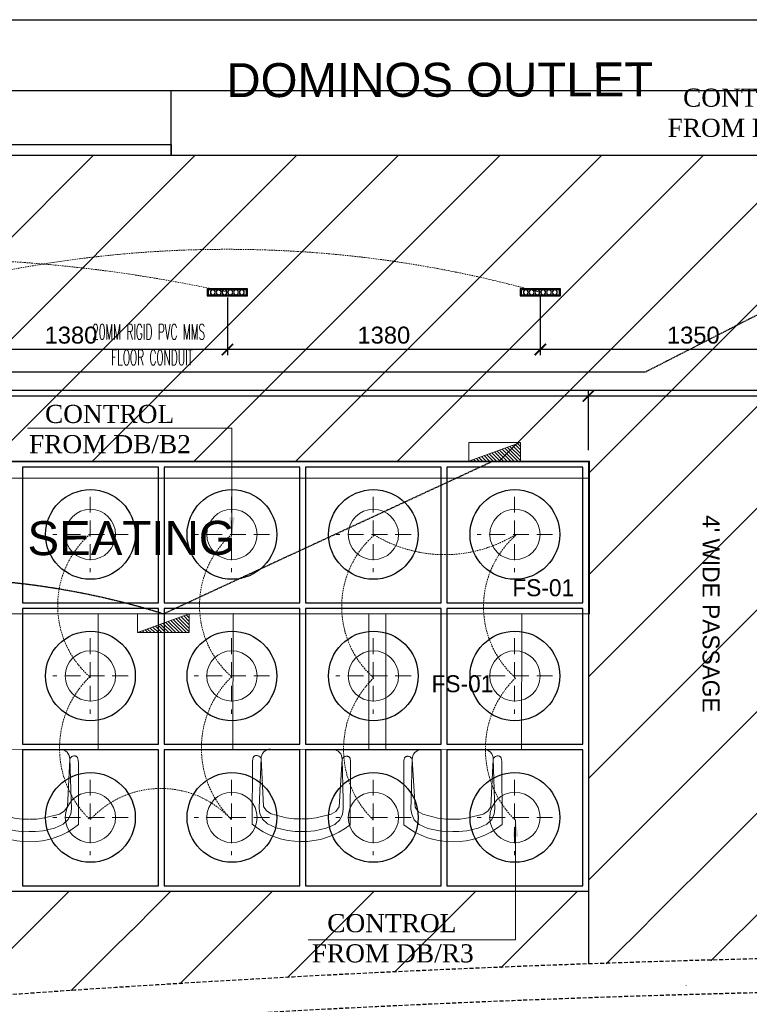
# Model space of a CAD drawing. Header units: millimetres. Extents: x 0 to 2243864, y 0 to 1237228.
# Tile 12 of 30: x 1051839 to 1055062, y 1109250 to 1113600. Entities that reach past the tile are written whole.
import ezdxf

# ---------------------------------------------------------------- set-up
doc = ezdxf.new("R2010")
doc.units = ezdxf.units.MM
doc.header["$LTSCALE"] = 7
for name, pattern in [('( Hidden )', [0.375, 0.25, -0.125]), ('DASHED', [0.75, 0.5, -0.25]), ('DASHED2', [0.375, 0.25, -0.125]), ('Hidden', [6, 4, -2])]:
    doc.linetypes.add(name, pattern=pattern)
for name, color, linetype, lineweight in [('CAT-6 CABLE', 200, 'CCTV', 25), ('Falsceiling', 4, 'Continuous', 13), ('FLOOR CONDUIT', 1, 'DASHED', 30), ('PD_025_TEXT', 61, 'Continuous', 25), ('PD_ELEVATION_03', 80, 'Continuous', 18), ('PD_ELEVATION_05', 50, 'Continuous', 30), ('PD_FIXTURE', 21, 'Continuous', 25), ('PD_FURNITURE_LOOSE', 20, 'Continuous', 15), ('PD_I_LIGHTING', 23, 'Continuous', 15), ('PP-Electrical_Switchboard', 255, 'Continuous', 0), ('PP-ONE WAY RAW', 96, 'Continuous', 0), ('TEXT-PP', 7, 'Continuous', 0)]:
    doc.layers.add(name, color=color, linetype=linetype, lineweight=lineweight)
doc.layers.add('PD_BASE', color=8, linetype='Continuous')
doc.layers.add('PD_DIMENSION', color=201, linetype='Continuous')
doc.styles.add('elec', font='times.ttf')
doc.styles.add('PL-TEXT', font='romans.shx', dxfattribs={"width": 0.5, "height": 10})
doc.styles.get("Standard").update_dxf_attribs({"font": 'arial.ttf'})
doc.linetypes.add('CCTV', pattern='A,1.935533,["CCTV",elec,S=0.2,R=0,X=0,Y=-0.034003],0.006881,-0.395564', length=2.337978)
doc.dimstyles.new('100', dxfattribs={"dimtxt": 200, "dimasz": 75, "dimexe": 35, "dimexo": 25, "dimgap": 0.5, "dimtad": 1, "dimdec": 0, "dimrnd": 5, "dimzin": 0, "dimdsep": 46, "dimtxsty": 'Standard', "dimblk": 'OBLIQUE', "dimcen": 5, "dimdle": 35, "dimclre": 1, "dimadec": 0, "dimazin": 0, "dimtfac": 1, "dimtdec": 0, "dimtmove": 1, "dimatfit": 3, "dimfxl": 1, "dimtolj": 1, "dimtzin": 0, "dimlwd": -1, "dimlwe": -1, "dimarcsym": 0})
doc.dimstyles.new('MM', dxfattribs={"dimtxt": 75, "dimasz": 50, "dimexe": 25, "dimexo": 50, "dimgap": 25, "dimtad": 1, "dimdec": 0, "dimrnd": 5, "dimtxsty": 'Standard', "dimblk": 'ARCHTICK', "dimcen": 2.5, "dimadec": 0, "dimazin": 0, "dimtfac": 1, "dimtdec": 0, "dimtmove": 0, "dimatfit": 3, "dimfxl": 1, "dimarcsym": 0})

# ---------------------------------------------------------------- blocks, each defined once
blk = doc.blocks.new('_ARCHTICK')
at = {"color": 0, "linetype": 'ByBlock', "const_width": 0.15}
blk.add_lwpolyline([(-0.5, -0.5), (0.5, 0.5)], dxfattribs=at)
blk = doc.blocks.new('*D175')
at = {"layer": 'Defpoints', "color": 0, "transparency": 16777216}
for p in [(1054351.7, 1111938.2), (1046811, 1111791.2), (1054351.7, 1111648.9)]:
    blk.add_point(p, dxfattribs=at)
at = {"layer": 'PD_DIMENSION', "color": 0, "lineweight": -2, "ltscale": 45, "transparency": 16777216}
for p, q in [((1046811, 1111841.2), (1046811, 1111963.2)), ((1054351.7, 1111698.9), (1054351.7, 1111963.2)), ((1046811, 1111938.2), (1054351.7, 1111938.2))]:
    blk.add_line(p, q, dxfattribs=at)
at = {"layer": 'PD_DIMENSION', "color": 0, "lineweight": -2, "transparency": 16777216, "xscale": 50, "yscale": 50, "zscale": 50, "rotation": 180}
blk.add_blockref('_ARCHTICK', (1046811, 1111938.2), dxfattribs=at)
at = {"layer": 'PD_DIMENSION', "color": 0, "lineweight": -2, "transparency": 16777216, "xscale": 50, "yscale": 50, "zscale": 50}
blk.add_blockref('_ARCHTICK', (1054351.7, 1111938.2), dxfattribs=at)
at = {"layer": 'PD_DIMENSION', "color": 0, "transparency": 16777216, "insert": (1050581.4, 1112001.5), "char_height": 75, "attachment_point": 5}
blk.add_mtext('7540', dxfattribs=at)
blk = doc.blocks.new('LIOGHT33')
at = {"layer": 'PD_FIXTURE'}
for points in [[(0, 1.25), (7, 1.25), (7, 0), (0, 0)], [(0.2, 1.05), (6.8, 1.05), (6.8, 0.2), (0.2, 0.2)]]:
    blk.add_lwpolyline(points, close=True, dxfattribs=at)
for centre in [(1, 0.62), (2, 0.62), (3, 0.62), (4, 0.62), (5, 0.62), (6, 0.62)]:
    blk.add_circle(centre, 0.425, dxfattribs=at)
blk = doc.blocks.new('*D188')
at = {"layer": 'Defpoints', "color": 0, "transparency": 16777216}
for p in [(1051374.6, 1112433.5), (1052756.7, 1112423.5), (1051374.6, 1112142.8)]:
    blk.add_point(p, dxfattribs=at)
at = {"layer": 'PD_DIMENSION', "color": 0, "lineweight": -2, "ltscale": 45, "transparency": 16777216}
for p, q in [((1051374.6, 1112383.5), (1051374.6, 1112117.8)), ((1052756.7, 1112373.5), (1052756.7, 1112117.8)), ((1052756.7, 1112142.8), (1051374.6, 1112142.8))]:
    blk.add_line(p, q, dxfattribs=at)
at = {"layer": 'PD_DIMENSION', "color": 0, "lineweight": -2, "transparency": 16777216, "xscale": 50, "yscale": 50, "zscale": 50, "rotation": 180}
blk.add_blockref('_ARCHTICK', (1051374.6, 1112142.8), dxfattribs=at)
at = {"layer": 'PD_DIMENSION', "color": 0, "lineweight": -2, "transparency": 16777216, "xscale": 50, "yscale": 50, "zscale": 50}
blk.add_blockref('_ARCHTICK', (1052756.7, 1112142.8), dxfattribs=at)
at = {"layer": 'PD_DIMENSION', "color": 0, "transparency": 16777216, "insert": (1052065.7, 1112206.1), "char_height": 75, "attachment_point": 5}
blk.add_mtext('1380', dxfattribs=at)
blk = doc.blocks.new('*D189')
at = {"layer": 'Defpoints', "color": 0, "transparency": 16777216}
for p in [(1054138.9, 1112436), (1052756.7, 1112423.5), (1052756.7, 1112142.8)]:
    blk.add_point(p, dxfattribs=at)
at = {"layer": 'PD_DIMENSION', "color": 0, "lineweight": -2, "ltscale": 45, "transparency": 16777216}
for p, q in [((1054138.9, 1112386), (1054138.9, 1112117.8)), ((1052756.7, 1112373.5), (1052756.7, 1112117.8)), ((1054138.9, 1112142.8), (1052756.7, 1112142.8))]:
    blk.add_line(p, q, dxfattribs=at)
at = {"layer": 'PD_DIMENSION', "color": 0, "lineweight": -2, "transparency": 16777216, "xscale": 50, "yscale": 50, "zscale": 50, "rotation": 180}
blk.add_blockref('_ARCHTICK', (1052756.7, 1112142.8), dxfattribs=at)
at = {"layer": 'PD_DIMENSION', "color": 0, "lineweight": -2, "transparency": 16777216, "xscale": 50, "yscale": 50, "zscale": 50}
blk.add_blockref('_ARCHTICK', (1054138.9, 1112142.8), dxfattribs=at)
at = {"layer": 'PD_DIMENSION', "color": 0, "transparency": 16777216, "insert": (1053447.8, 1112206.1), "char_height": 75, "attachment_point": 5}
blk.add_mtext('1380', dxfattribs=at)
blk = doc.blocks.new('*D194')
at = {"layer": 'Defpoints', "color": 0, "transparency": 16777216}
for p in [(1056309, 1111938.2), (1056309, 1111770.8), (1054351.7, 1111648.9)]:
    blk.add_point(p, dxfattribs=at)
at = {"layer": 'PD_DIMENSION', "color": 0, "lineweight": -2, "ltscale": 45, "transparency": 16777216}
for p, q in [((1054351.7, 1111698.9), (1054351.7, 1111963.2)), ((1056309, 1111820.8), (1056309, 1111963.2)), ((1054351.7, 1111938.2), (1056309, 1111938.2))]:
    blk.add_line(p, q, dxfattribs=at)
at = {"layer": 'PD_DIMENSION', "color": 0, "lineweight": -2, "transparency": 16777216, "xscale": 50, "yscale": 50, "zscale": 50, "rotation": 180}
blk.add_blockref('_ARCHTICK', (1054351.7, 1111938.2), dxfattribs=at)
at = {"layer": 'PD_DIMENSION', "color": 0, "lineweight": -2, "transparency": 16777216, "xscale": 50, "yscale": 50, "zscale": 50}
blk.add_blockref('_ARCHTICK', (1056309, 1111938.2), dxfattribs=at)
at = {"layer": 'PD_DIMENSION', "color": 0, "transparency": 16777216, "insert": (1055330.4, 1112001.5), "char_height": 75, "attachment_point": 5}
blk.add_mtext('1955', dxfattribs=at)
blk = doc.blocks.new('*D198')
at = {"layer": 'Defpoints', "color": 0, "transparency": 16777216}
for p in [(1054138.9, 1112423.5), (1055491, 1112395.7), (1054138.9, 1112142.8)]:
    blk.add_point(p, dxfattribs=at)
at = {"layer": 'PD_DIMENSION', "color": 0, "lineweight": -2, "ltscale": 45, "transparency": 16777216}
for p, q in [((1054138.9, 1112373.5), (1054138.9, 1112117.8)), ((1055491, 1112345.7), (1055491, 1112117.8)), ((1055491, 1112142.8), (1054138.9, 1112142.8))]:
    blk.add_line(p, q, dxfattribs=at)
at = {"layer": 'PD_DIMENSION', "color": 0, "lineweight": -2, "transparency": 16777216, "xscale": 50, "yscale": 50, "zscale": 50, "rotation": 180}
blk.add_blockref('_ARCHTICK', (1054138.9, 1112142.8), dxfattribs=at)
at = {"layer": 'PD_DIMENSION', "color": 0, "lineweight": -2, "transparency": 16777216, "xscale": 50, "yscale": 50, "zscale": 50}
blk.add_blockref('_ARCHTICK', (1055491, 1112142.8), dxfattribs=at)
at = {"layer": 'PD_DIMENSION', "color": 0, "transparency": 16777216, "insert": (1054814.9, 1112206.1), "char_height": 75, "attachment_point": 5}
blk.add_mtext('1350', dxfattribs=at)
blk = doc.blocks.new('_Oblique')
at = {"color": 0, "linetype": 'ByBlock', "lineweight": -2}
blk.add_line((-0.5, -0.5), (0.5, 0.5), dxfattribs=at)
blk = doc.blocks.new('SEATING PLAN LAYOUT')
at = {"layer": 'PD_BASE', "color": 251}
for points in [[(1041961.2, 1217847), (1049754.1, 1217847), (1049854.8, 1217519.5), (1050051.7, 1218144.4), (1050219.1, 1217847), (1057670.8, 1217847)], [(1056304.8, 1217847), (1056304.8, 1217558.7), (1052504.8, 1217558.7), (1052504.8, 1217847)]]:
    blk.add_lwpolyline(points, dxfattribs=at)
blk.add_lwpolyline([(1051604.8, 1217607.7), (1052504.8, 1217607.7), (1052504.8, 1217558.7), (1051604.8, 1217558.7)], close=True, dxfattribs=at)
blk.add_lwpolyline([(1051604.8, 1217607.7), (1052504.8, 1217607.7), (1052504.8, 1217558.7), (1051604.8, 1217558.7)], close=True, dxfattribs=at)
at = {"layer": 'PD_BASE', "color": 251, "linetype": '( Hidden )', "ltscale": 10, "elevation": 0}
for points in [[(1042302.2, 1212516.9, -0.002641), (1043029.7, 1212666.4), (1043619.8, 1212781.8, -0.013583), (1047388.7, 1213396.5), (1047984.9, 1213474.6, -0.027537), (1055703, 1214022.8), (1056304.8, 1214022.8)], [(1048004.1, 1213325.8, -0.027531), (1055704.1, 1213872.8)]]:
    blk.add_lwpolyline(points, format="xyb", dxfattribs=at)
blk = doc.blocks.new('A$C57124B3B')
at = {"color": 251}
for p, q in [((45.6, 504.4), (45.6, 108.7)), ((664.8, 108.7), (664.8, 505.8))]:
    blk.add_line(p, q, dxfattribs=at)
blk.add_lwpolyline([(353.4, 143.9), (309.5, 143.9), (260.3, 150.9), (165.5, 175.5), (135.6, 193), (116.3, 221.1), (100.2, 522.3, -0.429937), (157.5, 582.7), (552.9, 582.7, -0.429937), (610.2, 522.3), (594.1, 221.1), (574.7, 193), (544.9, 175.5), (450, 150.9), (400.9, 143.9), (356.9, 143.9)], format="xyb", dxfattribs=at)
for points in [[(100.1, 525.3), (95.1, 530.4), (90.5, 534.4), (86, 537.4), (81.9, 539.5), (78.1, 540.8), (74.6, 541.6), (71.3, 541.8), (68.3, 541.7), (65.6, 541.4), (63.1, 540.9), (60.9, 540.1), (58.9, 539.2), (57, 538), (55.4, 536.7), (53.9, 535.2), (52.5, 533.5), (51.2, 531.6), (50.1, 529.3), (49, 526.2), (47.9, 521.9), (47, 516.3), (46.1, 509.1), (45.8, 505.8)], [(100.1, 525.3), (91.7, 265), (90, 207.1), (95.2, 175.5), (111, 140.4), (142.7, 110.5), (197.1, 85.9), (269.1, 70.1), (318.3, 64.9), (356.9, 64.9)], [(610.4, 525.3), (618.8, 265), (620.6, 207.1), (615.3, 175.5), (599.5, 140.4), (567.9, 110.5), (513.4, 85.9), (441.4, 70.1), (392.2, 64.9), (353.6, 64.9)], [(610.4, 525.3), (615.4, 530.4), (620.1, 534.4), (624.5, 537.4), (628.6, 539.5), (632.4, 540.8), (636, 541.6), (639.2, 541.8), (642.2, 541.7), (644.9, 541.4), (647.4, 540.9), (649.6, 540.1), (651.7, 539.2), (653.5, 538), (655.1, 536.7), (656.6, 535.2), (658, 533.5), (659.3, 531.6), (660.5, 529.3), (661.5, 526.2), (662.6, 521.9), (663.5, 516.3), (664.4, 509.1), (664.8, 505.8)]]:
    blk.add_lwpolyline(points, dxfattribs=at)
blk.add_arc((355.2, 498.7), 498, 231.56297, 308.43703, dxfattribs=at)
blk = doc.blocks.new('SEATING')
at = {"layer": 'PD_FURNITURE_LOOSE', "color": 251}
for p, q in [((1054351.7, 1179353.7), (1049128.4, 1179353.7)), ((1054351.7, 1179353.7), (1054351.7, 1178678.7)), ((1054351.7, 1179278.7), (1049747.8, 1179278.7)), ((1054351.7, 1178678.7), (1050312.3, 1178678.7))]:
    blk.add_line(p, q, dxfattribs=at)
for points in [[(1052182.3, 1178679), (1051582.3, 1178680), (1051581.2, 1178080), (1052181.2, 1178079)], [(1052777.8, 1178681.1), (1053377.8, 1178680), (1053376.7, 1178080), (1052776.7, 1178081.1)], [(1054052.8, 1178679), (1053452.8, 1178680), (1053451.7, 1178080), (1054051.7, 1178079)]]:
    blk.add_lwpolyline(points, close=True, dxfattribs=at)
at = {"layer": 'PD_FURNITURE_LOOSE', "color": 251, "lineweight": 9, "extrusion": (1.31411e-13, -4.35849e-15, -1), "xscale": 0.7000572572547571, "yscale": 0.7000572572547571, "zscale": -0.700057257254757, "rotation": 359.7569952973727}
for p in [(-1052127.6, 1177672.7, 0), (-1053998.1, 1177672.7, 0)]:
    blk.add_blockref('A$C57124B3B', p, dxfattribs=at)
at = {"layer": 'PD_FURNITURE_LOOSE', "color": 251, "lineweight": 9, "extrusion": (-1.31426e-13, -3.90147e-15, -1), "xscale": -0.7000572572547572, "yscale": 0.7000572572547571, "zscale": -0.7000572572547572, "rotation": 0.4422532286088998}
blk.add_blockref('A$C57124B3B', (-1052828.9, 1177674.6, 0), dxfattribs=at)
at = {"layer": 'PD_025_TEXT', "color": 251, "insert": (1051193.9, 1179087.1), "char_height": 50, "width": 1903.301, "attachment_point": 1, "rotation": 0.1141}
blk.add_mtext('{\\H3x;FIXED SEATING}', dxfattribs=at)
blk = doc.blocks.new('*D262')
at = {"layer": 'Defpoints', "color": 0, "ltscale": 45, "transparency": 16777216}
for p in [(1054351.7, 1111938.2), (1046826.7, 1111648.9, 999001.4), (1054351.7, 1111648.9, 999001.4)]:
    blk.add_point(p, dxfattribs=at)
at = {"layer": 'PD_DIMENSION', "color": 0, "lineweight": -2, "ltscale": 45, "transparency": 16777216}
for p, q in [((1046826.7, 1111698.9), (1046826.7, 1111963.2)), ((1054351.7, 1111698.9), (1054351.7, 1111963.2)), ((1046826.7, 1111938.2), (1054351.7, 1111938.2))]:
    blk.add_line(p, q, dxfattribs=at)
at = {"layer": 'PD_DIMENSION', "color": 0, "lineweight": -2, "ltscale": 45, "transparency": 16777216, "xscale": 50, "yscale": 50, "zscale": 50, "rotation": 180}
blk.add_blockref('_ARCHTICK', (1046826.7, 1111938.2), dxfattribs=at)
at = {"layer": 'PD_DIMENSION', "color": 0, "lineweight": -2, "ltscale": 45, "transparency": 16777216, "xscale": 50, "yscale": 50, "zscale": 50}
blk.add_blockref('_ARCHTICK', (1054351.7, 1111938.2), dxfattribs=at)
at = {"layer": 'PD_DIMENSION', "color": 0, "ltscale": 45, "transparency": 16777216, "insert": (1050589.2, 1112001.5), "char_height": 75, "attachment_point": 5}
blk.add_mtext('7525', dxfattribs=at)
blk = doc.blocks.new('*D276')
at = {"layer": 'Defpoints', "color": 0, "ltscale": 45, "transparency": 16777216}
for p in [(1051374.6, 1112433.5, -734979.6), (1052756.7, 1112423.5, -663622.4), (1051374.6, 1112142.8)]:
    blk.add_point(p, dxfattribs=at)
at = {"layer": 'PD_DIMENSION', "color": 0, "lineweight": -2, "ltscale": 45, "transparency": 16777216}
for p, q in [((1051374.6, 1112383.5), (1051374.6, 1112117.8)), ((1052756.7, 1112373.5), (1052756.7, 1112117.8)), ((1052756.7, 1112142.8), (1051374.6, 1112142.8))]:
    blk.add_line(p, q, dxfattribs=at)
at = {"layer": 'PD_DIMENSION', "color": 0, "lineweight": -2, "ltscale": 45, "transparency": 16777216, "xscale": 50, "yscale": 50, "zscale": 50, "rotation": 180}
blk.add_blockref('_ARCHTICK', (1051374.6, 1112142.8), dxfattribs=at)
at = {"layer": 'PD_DIMENSION', "color": 0, "lineweight": -2, "ltscale": 45, "transparency": 16777216, "xscale": 50, "yscale": 50, "zscale": 50}
blk.add_blockref('_ARCHTICK', (1052756.7, 1112142.8), dxfattribs=at)
at = {"layer": 'PD_DIMENSION', "color": 0, "ltscale": 45, "transparency": 16777216, "insert": (1052065.7, 1112206.1), "char_height": 75, "attachment_point": 5}
blk.add_mtext('1380', dxfattribs=at)
blk = doc.blocks.new('*D277')
at = {"layer": 'Defpoints', "color": 0, "ltscale": 45, "transparency": 16777216}
for p in [(1054138.9, 1112436, -592265.1), (1052756.7, 1112423.5, -663622.4), (1052756.7, 1112142.8)]:
    blk.add_point(p, dxfattribs=at)
at = {"layer": 'PD_DIMENSION', "color": 0, "lineweight": -2, "ltscale": 45, "transparency": 16777216}
for p, q in [((1054138.9, 1112386), (1054138.9, 1112117.8)), ((1052756.7, 1112373.5), (1052756.7, 1112117.8)), ((1054138.9, 1112142.8), (1052756.7, 1112142.8))]:
    blk.add_line(p, q, dxfattribs=at)
at = {"layer": 'PD_DIMENSION', "color": 0, "lineweight": -2, "ltscale": 45, "transparency": 16777216, "xscale": 50, "yscale": 50, "zscale": 50, "rotation": 180}
blk.add_blockref('_ARCHTICK', (1052756.7, 1112142.8), dxfattribs=at)
at = {"layer": 'PD_DIMENSION', "color": 0, "lineweight": -2, "ltscale": 45, "transparency": 16777216, "xscale": 50, "yscale": 50, "zscale": 50}
blk.add_blockref('_ARCHTICK', (1054138.9, 1112142.8), dxfattribs=at)
at = {"layer": 'PD_DIMENSION', "color": 0, "ltscale": 45, "transparency": 16777216, "insert": (1053447.8, 1112206.1), "char_height": 75, "attachment_point": 5}
blk.add_mtext('1380', dxfattribs=at)
blk = doc.blocks.new('*D282')
at = {"layer": 'Defpoints', "color": 0, "ltscale": 45, "transparency": 16777216}
for p in [(1056309, 1111938.2), (1056309, 1111770.8, -999001.4), (1054351.7, 1111648.9, 999001.4)]:
    blk.add_point(p, dxfattribs=at)
at = {"layer": 'PD_DIMENSION', "color": 0, "lineweight": -2, "ltscale": 45, "transparency": 16777216}
for p, q in [((1054351.7, 1111698.9), (1054351.7, 1111963.2)), ((1056309, 1111820.8), (1056309, 1111963.2)), ((1054351.7, 1111938.2), (1056309, 1111938.2))]:
    blk.add_line(p, q, dxfattribs=at)
at = {"layer": 'PD_DIMENSION', "color": 0, "lineweight": -2, "ltscale": 45, "transparency": 16777216, "xscale": 50, "yscale": 50, "zscale": 50, "rotation": 180}
blk.add_blockref('_ARCHTICK', (1054351.7, 1111938.2), dxfattribs=at)
at = {"layer": 'PD_DIMENSION', "color": 0, "lineweight": -2, "ltscale": 45, "transparency": 16777216, "xscale": 50, "yscale": 50, "zscale": 50}
blk.add_blockref('_ARCHTICK', (1056309, 1111938.2), dxfattribs=at)
at = {"layer": 'PD_DIMENSION', "color": 0, "ltscale": 45, "transparency": 16777216, "insert": (1055330.4, 1112001.5), "char_height": 75, "attachment_point": 5}
blk.add_mtext('1955', dxfattribs=at)
blk = doc.blocks.new('*D286')
at = {"layer": 'Defpoints', "color": 0, "ltscale": 45, "transparency": 16777216}
for p in [(1054138.9, 1112423.5, -663622.4), (1055491, 1112395.7, -1387501.9), (1054138.9, 1112142.8)]:
    blk.add_point(p, dxfattribs=at)
at = {"layer": 'PD_DIMENSION', "color": 0, "lineweight": -2, "ltscale": 45, "transparency": 16777216}
for p, q in [((1054138.9, 1112373.5), (1054138.9, 1112117.8)), ((1055491, 1112345.7), (1055491, 1112117.8)), ((1055491, 1112142.8), (1054138.9, 1112142.8))]:
    blk.add_line(p, q, dxfattribs=at)
at = {"layer": 'PD_DIMENSION', "color": 0, "lineweight": -2, "ltscale": 45, "transparency": 16777216, "xscale": 50, "yscale": 50, "zscale": 50, "rotation": 180}
blk.add_blockref('_ARCHTICK', (1054138.9, 1112142.8), dxfattribs=at)
at = {"layer": 'PD_DIMENSION', "color": 0, "lineweight": -2, "ltscale": 45, "transparency": 16777216, "xscale": 50, "yscale": 50, "zscale": 50}
blk.add_blockref('_ARCHTICK', (1055491, 1112142.8), dxfattribs=at)
at = {"layer": 'PD_DIMENSION', "color": 0, "ltscale": 45, "transparency": 16777216, "insert": (1054814.9, 1112206.1), "char_height": 75, "attachment_point": 5}
blk.add_mtext('1350', dxfattribs=at)
blk = doc.blocks.new('PP-SWITCH BOARD P')
at = {"layer": 'PP-Electrical_Switchboard', "color": 6}
for p, q in [((0, -114.3), (82.5, 114.3)), ((82.5, 114.3), (0, 114.3)), ((0, 114.3), (0, -114.3)), ((82.5, -114.3), (82.5, 114.3)), ((0, -114.3), (82.5, -114.3))]:
    blk.add_line(p, q, dxfattribs=at)
at = {"layer": 'PP-Electrical_Switchboard', "color": 1, "lineweight": 25, "ltscale": 30}
for p, q in [((82.5, 84.5), (74.6, 92.4)), ((82.5, 100), (78.7, 103.8)), ((82.5, 22.4), (58.1, 46.7)), ((82.5, 37.9), (62.3, 58.2)), ((82.5, 53.4), (66.4, 69.6)), ((82.5, 68.9), (70.5, 81)), ((82.5, -39.7), (41.7, 1.1)), ((82.5, -24.2), (45.8, 12.5)), ((82.5, -8.7), (49.9, 23.9)), ((82.5, 6.8), (54, 35.3)), ((82.5, -86.3), (29.3, -33.1)), ((82.5, -70.8), (33.4, -21.7)), ((82.5, -55.3), (37.6, -10.3)), ((48.4, -114.3), (12.8, -78.7)), ((63.9, -114.3), (17, -67.3)), ((79.5, -114.3), (21.1, -55.9)), ((82.5, -101.8), (25.2, -44.5)), ((1.8, -114.3), (0.5, -113)), ((17.4, -114.3), (4.6, -101.5)), ((32.9, -114.3), (8.7, -90.1))]:
    blk.add_line(p, q, dxfattribs=at)

msp = doc.modelspace()

# ---------------------------------------------------------------- linework, layer by layer
at = {"layer": 'FLOOR CONDUIT', "ltscale": 0.8}
msp.add_lwpolyline([(1056222.3, 1112405.7), (1055313, 1112405.7), (1054602.3, 1112043), (1044274.7, 1112043)], dxfattribs=at)
msp.add_arc((1051450.4, 1107706), 3425.3, 72.61, 107.39, dxfattribs=at)
at = {"layer": 'PD_FIXTURE', "elevation": 999001.4}
for points in [[(1051851.7, 1110398.9), (1052451.7, 1110398.9), (1052451.7, 1110998.9), (1051851.7, 1110998.9)], [(1052476.7, 1110398.9), (1053076.7, 1110398.9), (1053076.7, 1110998.9), (1052476.7, 1110998.9)], [(1053101.7, 1110398.9), (1053701.7, 1110398.9), (1053701.7, 1110998.9), (1053101.7, 1110998.9)], [(1053726.7, 1110398.9), (1054326.7, 1110398.9), (1054326.7, 1110998.9), (1053726.7, 1110998.9)], [(1051851.7, 1109773.9), (1052451.7, 1109773.9), (1052451.7, 1110373.9), (1051851.7, 1110373.9)], [(1052476.7, 1109773.9), (1053076.7, 1109773.9), (1053076.7, 1110373.9), (1052476.7, 1110373.9)], [(1053101.7, 1109773.9), (1053701.7, 1109773.9), (1053701.7, 1110373.9), (1053101.7, 1110373.9)], [(1053726.7, 1109773.9), (1054326.7, 1109773.9), (1054326.7, 1110373.9), (1053726.7, 1110373.9)]]:
    msp.add_lwpolyline(points, close=True, dxfattribs=at)
at = {"layer": 'PD_FIXTURE'}
for centre in [(1052151.7, 1110700.9, 999001.4), (1052776.7, 1110700.9, 999001.4), (1053401.7, 1110700.9, 999001.4), (1054026.7, 1110700.9, 999001.4), (1052151.7, 1110075.9, 999001.4), (1052776.7, 1110075.9, 999001.4), (1053401.7, 1110075.9, 999001.4), (1054026.7, 1110075.9, 999001.4)]:
    msp.add_circle(centre, 198, dxfattribs=at)
at = {"layer": 'PD_I_LIGHTING', "linetype": 'Hidden', "lineweight": 0, "ltscale": 2.5}
for p, q in [((1052150.2, 1110867.5, 999001.4), (1052150.2, 1110534.2, 999001.4)), ((1052775.2, 1110867.5, 999001.4), (1052775.2, 1110534.2, 999001.4)), ((1053400.2, 1110867.5, 999001.4), (1053400.2, 1110534.2, 999001.4)), ((1054025.2, 1110867.5, 999001.4), (1054025.2, 1110534.2, 999001.4)), ((1052318.4, 1110700.9, 999001.4), (1051985.1, 1110700.9, 999001.4)), ((1052943.4, 1110700.9, 999001.4), (1052610.1, 1110700.9, 999001.4)), ((1053568.4, 1110700.9, 999001.4), (1053235.1, 1110700.9, 999001.4)), ((1054193.4, 1110700.9, 999001.4), (1053860.1, 1110700.9, 999001.4)), ((1052150.2, 1110242.5, 999001.4), (1052150.2, 1109909.2, 999001.4)), ((1052775.2, 1110242.5, 999001.4), (1052775.2, 1109909.2, 999001.4)), ((1053400.2, 1110242.5, 999001.4), (1053400.2, 1109909.2, 999001.4)), ((1054025.2, 1110242.5, 999001.4), (1054025.2, 1109909.2, 999001.4)), ((1052318.4, 1110075.9, 999001.4), (1051985.1, 1110075.9, 999001.4)), ((1052943.4, 1110075.9, 999001.4), (1052610.1, 1110075.9, 999001.4)), ((1053568.4, 1110075.9, 999001.4), (1053235.1, 1110075.9, 999001.4)), ((1054193.4, 1110075.9, 999001.4), (1053860.1, 1110075.9, 999001.4))]:
    msp.add_line(p, q, dxfattribs=at)
at = {"layer": 'PD_I_LIGHTING', "lineweight": 0}
for centre in [(1052151.7, 1110700.9, 999001.4), (1052776.7, 1110700.9, 999001.4), (1053401.7, 1110700.9, 999001.4), (1054026.7, 1110700.9, 999001.4), (1052151.7, 1110075.9, 999001.4), (1052776.7, 1110075.9, 999001.4), (1053401.7, 1110075.9, 999001.4), (1054026.7, 1110075.9, 999001.4)]:
    msp.add_circle(centre, 111.1, dxfattribs=at)
at = {"layer": 'PP-ONE WAY RAW', "color": 1, "linetype": 'DASHED2', "ltscale": 4}
for centre, radius, start, end in [((1052755.8, 1107469.6, -856286.9), 5116.1, 74.3377, 105.6623), ((1051399.7, 1106248.9, -784929.7), 6295.3, 77.53313, 102.91665), ((1053708.6, 1110377.5, 999001.4), 438.7, 134.1138, 225.8862), ((1054335.1, 1110377.5, 999001.4), 438.7, 134.1138, 225.8862)]:
    msp.add_arc(centre, radius, start, end, dxfattribs=at)
at = {"layer": 'PP-ONE WAY RAW', "color": 5, "linetype": 'DASHED2', "ltscale": 4}
for centre, radius, start, end in [((1052454, 1110382.3, 999001.4), 438.7, 134.1138, 225.8862), ((1053080.6, 1110382.3, 999001.4), 438.7, 134.1138, 225.8862), ((1052462.8, 1109782.2, 999001.4), 421.7, 42.5251, 137.8425)]:
    msp.add_arc(centre, radius, start, end, dxfattribs=at)

# ---------------------------------------------------------------- block references
at = {"layer": 'PD_FIXTURE', "xscale": -25.54744525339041, "yscale": 25.54744525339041, "zscale": 25.54744525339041}
for p in [(1052846.1, 1112379.8, -642215.2), (1052846.1, 1112379.8, -642215.2), (1054228.3, 1112379.8, -570857.9), (1054228.3, 1112379.8, -570857.9)]:
    msp.add_blockref('LIOGHT33', p, dxfattribs=at)
at = {"layer": 'PP-Electrical_Switchboard', "xscale": -1, "rotation": 89.99998194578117}
msp.add_blockref('PP-SWITCH BOARD P', (1052474.1, 1110974.7), dxfattribs=at)

# ---------------------------------------------------------------- texts
at = {"layer": 'PD_025_TEXT', "insert": (1052751.9, 1113407.8), "char_height": 50, "width": 3066.905, "attachment_point": 1, "rotation": 0.1141}
msp.add_mtext('{\\H3x;DOMINOS OUTLET}', dxfattribs=at)
at = {"layer": 'PD_025_TEXT', "color": 251, "char_height": 75, "width": 1365.884, "attachment_point": 7, "rotation": 0.0081}
for insert in [(1054015.4, 1111052.1), (1053658.5, 1110628)]:
    msp.add_mtext('{\\fCentury Gothic|b0|i0|c0|p34;FS-01}', dxfattribs=dict(at, insert=insert))
at = {"layer": 'TEXT-PP', "char_height": 80, "width": 2200.251, "attachment_point": 1}
for insert in [(1044434.8, 1112507.4), (1045507.5, 1112277.9, -922094.1)]:
    msp.add_mtext('\\pi824.62463;{\\fTimes New Roman|b0|i0|c0|p34;CONTROL \\P\\pi758.58281;FROM DB/\\C1;R1}', dxfattribs=dict(at, insert=insert))
at = {"layer": 'TEXT-PP', "char_height": 80, "width": 2200.251, "attachment_point": 1, "bg_fill": 2}
for s, insert in [('\\pi824.62463;{\\fTimes New Roman|b0|i0|c0|p34;CONTROL \\P\\pi758.58281;FROM DB/\\C1;R1}', (1044092.5, 1111669, -499500.7)), ('\\pi824.62463;{\\fTimes New Roman|b0|i0|c0|p34;CONTROL \\P\\pi758.58281;FROM DB/\\C5;B1 }', (1047509.6, 1109683.8))]:
    msp.add_mtext(s, dxfattribs=dict(at, insert=insert))

# ---------------------------------------------------------------- dimensions: what is measured, and where the dimension line sits
at = {"layer": 'PD_DIMENSION', "ltscale": 45}
for base, p1, p2, picture, middle in [((1051374.6, 1112142.8, 21407.2), (1052756.7, 1112423.5, -642215.2), (1051374.6, 1112433.5, -713572.4), '*D188', (1052065.7, 1112206.1, 21407.2)), ((1052756.7, 1112142.8, 21407.2), (1054138.9, 1112436, -570857.9), (1052756.7, 1112423.5, -642215.2), '*D189', (1053447.8, 1112206.1, 21407.2)), ((1054138.9, 1112142.8, 21407.2), (1055491, 1112395.7, -1366094.8), (1054138.9, 1112423.5, -642215.2), '*D198', (1054814.9, 1112206.1, 21407.2))]:
    dim = msp.add_linear_dim(base=base, p1=p1, p2=p2, dimstyle='MM', dxfattribs=at)
    dim.commit()
    dim.dimension.update_dxf_attribs({"geometry": picture, "text_midpoint": middle})
for base, p1, p2, picture, middle in [((1051374.6, 1112142.8, 21407.2), (1052756.7, 1112423.5, -642215.2), (1051374.6, 1112433.5, -713572.4), '*D276', (1052065.7, 1112206.1, 21407.2)), ((1052756.7, 1112142.8, 21407.2), (1054138.9, 1112436, -570857.9), (1052756.7, 1112423.5, -642215.2), '*D277', (1053447.8, 1112206.1, 21407.2)), ((1054138.9, 1112142.8, 21407.2), (1055491, 1112395.7, -1366094.8), (1054138.9, 1112423.5, -642215.2), '*D286', (1054814.9, 1112206.1, 21407.2))]:
    dim = msp.add_linear_dim(base=base, p1=p1, p2=p2, dimstyle='MM', override={"dimtxt": 75}, dxfattribs=at)
    dim.commit()
    dim.dimension.update_dxf_attribs({"geometry": picture, "text_midpoint": middle})

# ---------------------------------------------------------------- next in the draw order: linework, layer by layer
at = {"layer": 'PD_I_LIGHTING', "linetype": 'Hidden', "lineweight": 0, "ltscale": 2.5}
for p, q in [((1052318.4, 1111325.9, 999001.4), (1051985.1, 1111325.9, 999001.4)), ((1052943.4, 1111325.9, 999001.4), (1052610.1, 1111325.9, 999001.4)), ((1053568.4, 1111325.9, 999001.4), (1053235.1, 1111325.9, 999001.4)), ((1054193.4, 1111325.9, 999001.4), (1053860.1, 1111325.9, 999001.4))]:
    msp.add_line(p, q, dxfattribs=at)
at = {"layer": 'PD_I_LIGHTING', "lineweight": 0}
for centre in [(1052151.7, 1111325.9, 999001.4), (1052776.7, 1111325.9, 999001.4), (1053401.7, 1111325.9, 999001.4), (1054026.7, 1111325.9, 999001.4)]:
    msp.add_circle(centre, 111.1, dxfattribs=at)
at = {"layer": 'PP-ONE WAY RAW', "color": 5, "linetype": 'DASHED2', "ltscale": 4}
for centre in [(1052427, 1111011.6, 999001.4), (1053053.5, 1111011.6, 999001.4)]:
    msp.add_arc(centre, 419.9, 131.2453, 228.4697, dxfattribs=at)
at = {"layer": 'PP-ONE WAY RAW', "color": 1, "linetype": 'DASHED2', "ltscale": 4}
for centre, radius, start, end in [((1053681.6, 1111006.8, 999001.4), 419.9, 131.2453, 228.4697), ((1053716.5, 1111834.7, 999001.4), 597.9, 238.5787, 301.4213), ((1054308.1, 1111006.8, 999001.4), 419.9, 131.2453, 228.4697)]:
    msp.add_arc(centre, radius, start, end, dxfattribs=at)

# ---------------------------------------------------------------- next in the draw order: texts
at = {"layer": 'FLOOR CONDUIT', "insert": (1045930.5, 1111339.2), "char_height": 67.954, "width": 713.036, "attachment_point": 1, "style": 'PL-TEXT'}
msp.add_mtext('\\pi71.75989;{\\C7;20MM RIGID PVC MMS \\P\\pi155.89292;FLOOR CONDUIT}', dxfattribs=at)
at = {"layer": 'PD_025_TEXT', "color": 251, "insert": (1054930.8, 1111411), "char_height": 75, "width": 1908.301, "attachment_point": 1, "rotation": 269.9919}
msp.add_mtext("{\\fCentury Gothic|b0|i0|c0|p34;4' WIDE PASSAGE}", dxfattribs=at)
at = {"layer": 'TEXT-PP', "char_height": 80, "width": 2200.251, "attachment_point": 1, "bg_fill": 2}
for s, insert in [('\\pi824.62463;{\\fTimes New Roman|b0|i0|c0|p34;CONTROL \\P\\pi756.27568;FROM DB/\\C1;R3}', (1053944.9, 1113295.7)), ('\\pi824.62463;{\\fTimes New Roman|b0|i0|c0|p34;CONTROL \\P\\pi755.32398;FROM DB/\\C32;Y1}', (1046160.8, 1111893.7, -922094.1)), ('\\pi824.62463;{\\fTimes New Roman|b0|i0|c0|p34;CONTROL \\P\\pi750.56551;FROM DB/\\C32;Y2}', (1049870.2, 1109649, -922094.1))]:
    msp.add_mtext(s, dxfattribs=dict(at, insert=insert))

# ---------------------------------------------------------------- next in the draw order: texts
at = {"layer": 'TEXT-PP', "insert": (1048708, 1111891, -922094.1), "char_height": 80, "width": 2200.251, "attachment_point": 1, "bg_fill": 2}
msp.add_mtext('\\pi824.62463;{\\fTimes New Roman|b0|i0|c0|p34;CONTROL \\P\\pi753.82434;FROM DB/\\C1;R2}', dxfattribs=at)

# ---------------------------------------------------------------- next in the draw order: texts
at = {"layer": 'TEXT-PP', "insert": (1051126.4, 1111898.4, -922094.1), "char_height": 80, "width": 2200.251, "attachment_point": 1, "bg_fill": 2}
msp.add_mtext('\\pi824.62463;{\\fTimes New Roman|b0|i0|c0|p34;CONTROL \\P\\pi753.82434;FROM DB/\\C5;B2}', dxfattribs=at)

# ---------------------------------------------------------------- next in the draw order: linework, layer by layer
at = {"layer": 'CAT-6 CABLE', "ltscale": 3, "elevation": 0}
msp.add_lwpolyline([(1045440, 1113600.1), (1056220, 1113600), (1056220, 1113030), (1056226.3, 1112913.8), (1056226.3, 1109730), (1056226.9, 1109595.2)], dxfattribs=at)
at = {"layer": 'FLOOR CONDUIT', "ltscale": 0.8}
msp.add_lwpolyline([(1056304.8, 1110060.8), (1055214.3, 1110060.8), (1055214.3, 1111962.1), (1044421, 1111962.1)], dxfattribs=at)
at = {"layer": 'FLOOR CONDUIT', "ltscale": 0.8, "elevation": 0}
msp.add_lwpolyline([(1053930.6, 1111649.7), (1052474.1, 1110974.7)], dxfattribs=at)
at = {"layer": 'PD_ELEVATION_03', "elevation": 999001.4}
msp.add_lwpolyline([(1046826.7, 1111648.9), (1054351.7, 1111648.9), (1054351.7, 1109748.9), (1046826.7, 1109748.9)], close=True, dxfattribs=at)
at = {"layer": 'PD_FIXTURE', "elevation": 999001.4}
for points in [[(1046826.7, 1111648.9), (1054351.7, 1111648.9), (1054351.7, 1109748.9), (1046826.7, 1109748.9)], [(1051851.7, 1111023.9), (1052451.7, 1111023.9), (1052451.7, 1111623.9), (1051851.7, 1111623.9)], [(1052476.7, 1111023.9), (1053076.7, 1111023.9), (1053076.7, 1111623.9), (1052476.7, 1111623.9)], [(1053101.7, 1111023.9), (1053701.7, 1111023.9), (1053701.7, 1111623.9), (1053101.7, 1111623.9)], [(1053726.7, 1111023.9), (1054326.7, 1111023.9), (1054326.7, 1111623.9), (1053726.7, 1111623.9)]]:
    msp.add_lwpolyline(points, close=True, dxfattribs=at)
at = {"layer": 'PD_FIXTURE'}
for centre in [(1052151.7, 1111325.9, 999001.4), (1052776.7, 1111325.9, 999001.4), (1053401.7, 1111325.9, 999001.4), (1054026.7, 1111325.9, 999001.4)]:
    msp.add_circle(centre, 198, dxfattribs=at)
at = {"layer": 'PD_I_LIGHTING', "linetype": 'Hidden', "lineweight": 0, "ltscale": 2.5}
for p, q in [((1052150.2, 1111492.5, 999001.4), (1052150.2, 1111159.2, 999001.4)), ((1052775.2, 1111492.5, 999001.4), (1052775.2, 1111159.2, 999001.4)), ((1053400.2, 1111492.5, 999001.4), (1053400.2, 1111159.2, 999001.4)), ((1054025.2, 1111492.5, 999001.4), (1054025.2, 1111159.2, 999001.4))]:
    msp.add_line(p, q, dxfattribs=at)

# ---------------------------------------------------------------- next in the draw order: block references
at = {"layer": 'PP-Electrical_Switchboard', "xscale": -1, "rotation": 89.99998194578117}
msp.add_blockref('PP-SWITCH BOARD P', (1053937.4, 1111732.2), dxfattribs=at)

# ---------------------------------------------------------------- next in the draw order: texts
at = {"layer": 'FLOOR CONDUIT', "char_height": 67.954, "width": 713.036, "attachment_point": 1, "style": 'PL-TEXT'}
for insert in [(1045930.5, 1112254.6), (1052087.6, 1112254.6)]:
    msp.add_mtext('\\pi71.75989;{\\C7;20MM RIGID PVC MMS \\P\\pi155.89292;FLOOR CONDUIT}', dxfattribs=dict(at, insert=insert))

# ---------------------------------------------------------------- next in the draw order: dimensions: what is measured, and where the dimension line sits
at = {"layer": 'PD_DIMENSION', "ltscale": 45}
for base, p1, p2, picture, middle in [((1054351.7, 1111938.2), (1046811, 1111791.2), (1054351.7, 1111648.9, 999001.4), '*D175', (1050581.4, 1112001.5)), ((1056309, 1111938.2), (1054351.7, 1111648.9, 999001.4), (1056309, 1111770.8, -999001.4), '*D194', (1055330.4, 1112001.5))]:
    dim = msp.add_linear_dim(base=base, p1=p1, p2=p2, dimstyle='MM', dxfattribs=at)
    dim.commit()
    dim.dimension.update_dxf_attribs({"geometry": picture, "text_midpoint": middle})
for base, p1, p2, picture, middle in [((1054351.7, 1111938.2), (1046826.7, 1111648.9, 999001.4), (1054351.7, 1111648.9, 999001.4), '*D262', (1050589.2, 1112001.5)), ((1056309, 1111938.2), (1054351.7, 1111648.9, 999001.4), (1056309, 1111770.8, -999001.4), '*D282', (1055330.4, 1112001.5))]:
    dim = msp.add_linear_dim(base=base, p1=p1, p2=p2, dimstyle='MM', override={"dimtxt": 75}, dxfattribs=at)
    dim.commit()
    dim.dimension.update_dxf_attribs({"geometry": picture, "text_midpoint": middle})

# ---------------------------------------------------------------- next in the draw order: leaders
at = {"layer": 'TEXT-PP'}
msp.add_leader([(1052776.7, 1111327.3, 999001.4), (1052776.7, 1111796, 999001.4), (1051874.1, 1111796, 999001.4)], dimstyle='100', override={"dimtad": 0}, dxfattribs=at)

# ---------------------------------------------------------------- next in the draw order: texts
at = {"layer": 'TEXT-PP', "insert": (1052373.2, 1109649, -922094.1), "char_height": 80, "width": 2200.251, "attachment_point": 1, "bg_fill": 2}
msp.add_mtext('\\pi824.62463;{\\fTimes New Roman|b0|i0|c0|p34;CONTROL \\P\\pi756.27568;FROM DB/\\C1;R3}', dxfattribs=at)

# ---------------------------------------------------------------- next in the draw order: hatches: boundary and pattern name
at = {"layer": 'Falsceiling'}
h = msp.add_hatch(dxfattribs=at)
h.set_pattern_fill('ANSI31', color=256, scale=100)
h.set_pattern_definition([(45, (-77086, -87194.1), (-224.5064, 224.5064), [])])
edge = h.paths.add_edge_path()
edge.add_line((1056309, 1109465.5), (1056309, 1112999.5))
edge.add_line((1056309, 1112999.5), (1044680.9, 1112999.7))
edge.add_line((1044680.9, 1112999.7), (1044680.4, 1110999.2))
edge.add_line((1044680.4, 1110999.2), (1045121, 1110999.1))
edge.add_line((1045121, 1110999.1), (1045121, 1110796.3))
edge.add_line((1045121, 1110796.3), (1045123.3, 1108492.2))
edge.add_arc((1056723.1, 1039942.2), 69524.6, 90.34123, 99.604427, ccw=False)
h.paths.add_polyline_path([(1046826.7, 1111648.9), (1054351.7, 1111648.9), (1054351.7, 1109748.9), (1046826.7, 1109748.9)], flags=16)

# ---------------------------------------------------------------- next in the draw order: linework, layer by layer
at = {"layer": 'PD_ELEVATION_05', "color": 251}
msp.add_line((1054351.7, 1111274.7), (1054351.7, 1109429), dxfattribs=at)

# ---------------------------------------------------------------- next in the draw order: block references
at = {"layer": 'PD_025_TEXT', "color": 251}
msp.add_blockref('SEATING', (4.2, -67704), dxfattribs=at)
at = {"layer": 'PD_BASE', "color": 251}
msp.add_blockref('SEATING PLAN LAYOUT', (4.2, -104559.3), dxfattribs=at)

# ---------------------------------------------------------------- next in the draw order: texts
at = {"layer": 'FLOOR CONDUIT', "char_height": 67.954, "width": 713.036, "attachment_point": 1, "style": 'PL-TEXT'}
for insert in [(1045662.3, 1110052), (1044126.6, 1109632.8)]:
    msp.add_mtext('\\pi71.75989;{\\C7;20MM RIGID PVC MMS \\P\\pi155.89292;FLOOR CONDUIT}', dxfattribs=dict(at, insert=insert))

# ---------------------------------------------------------------- next in the draw order: leaders
at = {"layer": 'TEXT-PP'}
msp.add_leader([(1054029.7, 1110065.5, 999001.4), (1054029.7, 1109535.3, 999001.4), (1053113.5, 1109535.3, 999001.4)], dimstyle='100', override={"dimtad": 0}, dxfattribs=at)

doc.saveas('drawing.dxf')
